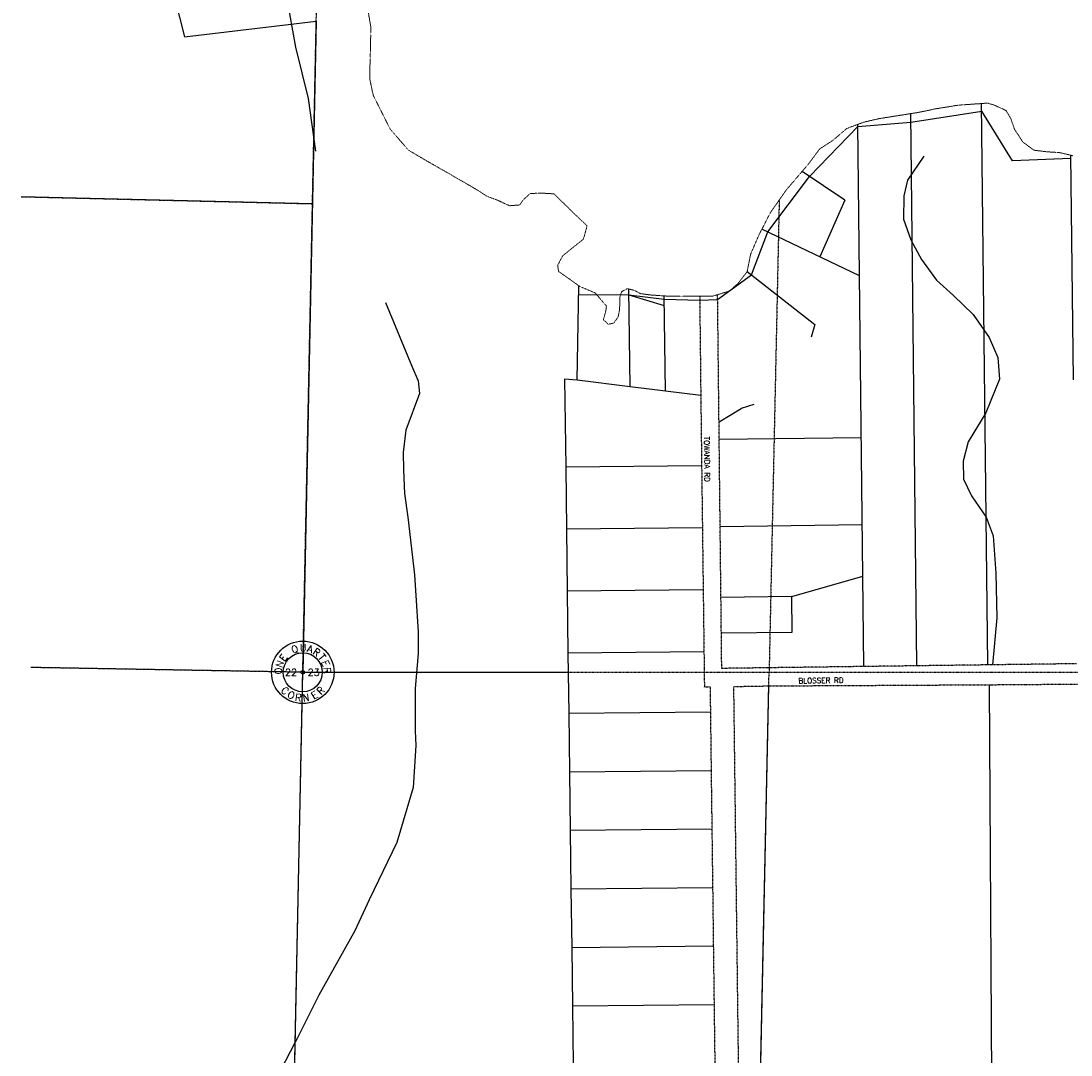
# Model space of a CAD drawing. Extents: x 382064 to 394843, y 99495 to 121971.
# Tile 24 of 36: x 382203 to 385162, y 112209 to 115124. Entities that reach past the tile are written whole.
import ezdxf
from ezdxf.enums import TextEntityAlignment as Align

# ---------------------------------------------------------------- set-up
doc = ezdxf.new("R2010")
doc.units = 0
doc.header["$LTSCALE"] = 0.005
doc.header["$MEASUREMENT"] = 0
for name, pattern in [('DGN Style 6', [74.75, 25, -12.5, 6.25, -12.5, 6, -12.5]), ('Erwl', [0.8, 0.175, -0.05, 0.35, -0.05, 0.175]), ('PHANTOM', [2.5, 1.25, -0.25, 0.25, -0.25, 0.25, -0.25])]:
    doc.linetypes.add(name, pattern=pattern)
for name, color, linetype in [('17N', 7, 'Continuous'), ('30F', 1, 'PHANTOM'), ('30Q', 1, 'PHANTOM'), ('30S', 1, 'PHANTOM'), ('Y', 2, 'Continuous')]:
    doc.layers.add(name, color=color, linetype=linetype)
for name, color, linetype, lineweight in [('E_RW_Existing', 1, 'Erwl', 25), ('E_RW_Property', 1, 'Continuous', 25), ('E_WTR', 4, 'DGN Style 6', 15)]:
    doc.layers.add(name, color=color, linetype=linetype, lineweight=lineweight)
doc.styles.add('R', font='ROMANS.shx', dxfattribs={"height": 35})
doc.styles.add('T', font='TXT.shx', dxfattribs={"height": 20})

# ---------------------------------------------------------------- blocks, each defined once
blk = doc.blocks.new('Q', base_point=(2908.2, 2882.1))
at = {"layer": 'Y'}
for radius in [88, 55, 5]:
    blk.add_circle((2908.2, 2882.1), radius, dxfattribs=at)
at = {"layer": 'Y', "style": 'T'}
for s, rotation, p in [('Q', 20, (2889, 2937.8)), ('E', 54, (2861.2, 2917.6)), ('A', 343, (2926.4, 2938.2)), ('R', 326, (2942, 2930.4)), ('T', 309, (2954.7, 2918.4)), ('N', 71, (2852.8, 2902.3)), ('E', 292, (2963.2, 2903.2)), ('O', 88, (2849.4, 2885.2)), ('R', 275, (2967, 2886.2)), ('R', 45.5308, (2965.6, 2823.3)), ('C', 317.5308, (2851.5, 2822.7)), ('O', 334.5308, (2871.3, 2808.7)), ('R', 351.5308, (2894.4, 2801.1)), ('N', 8.5308, (2918.7, 2800.6)), ('E', 28.5308, (2945.9, 2809.1))]:
    blk.add_text(s, height=20, rotation=rotation, dxfattribs=at).set_placement(p, align=Align.CENTER)
blk.add_text('U', height=20, dxfattribs=at).set_placement((2909.3, 2941), align=Align.CENTER)
for tag, p in [('N', (2908.2, 2912.9)), ('W', (2875.2, 2882.1)), ('E', (2939, 2882.1)), ('S', (2908.2, 2850.2))]:
    blk.add_attdef(tag, text='', height=20, dxfattribs=at).set_placement(p, align=Align.MIDDLE)

msp = doc.modelspace()

# ---------------------------------------------------------------- linework, layer by layer
at = {"layer": '30F', "linetype": 'PHANTOM'}
for p, q in [((382203.2, 114628.6), (383024.4, 114608.8)), ((384339.5, 114619.1), (384311, 113288.1)), ((384254.5, 110642.1), (384311, 113288.1))]:
    msp.add_line(p, q, dxfattribs=at)
at = {"layer": '30Q'}
msp.add_line((382997.1, 113288), (382230.7, 113301.5), dxfattribs=at)
at = {"layer": '30Q', "linetype": 'PHANTOM'}
msp.add_line((382997.1, 113288), (385983.7, 113287.8), dxfattribs=at)
at = {"layer": '30S'}
for p, q in [((382997.1, 113288), (383051.8, 115929.6)), ((382970.3, 111967.5), (382997.1, 113288))]:
    msp.add_line(p, q, dxfattribs=at)
at = {"layer": 'E_RW_Existing'}
for p, q in [((384169.9, 113994), (384165.9, 114352.6)), ((384177.6, 113298.9), (384169.9, 113994)), ((385177.5, 113312.1), (384927.5, 113308.8)), ((384577.5, 113304.2), (384177.6, 113298.9)), ((384727.5, 113306.2), (384577.5, 113304.2)), ((384927.5, 113308.8), (384727.5, 113306.2)), ((384310.6, 113249.6), (384931.5, 113252.9)), ((384243.5, 110699.5), (384211.7, 113247.9))]:
    msp.add_line(p, q, dxfattribs=at)
for points in [[(384115.4, 114348), (384118.5, 114068.2), (384120.9, 113870.2), (384123.1, 113695.2), (384125.3, 113520.2), (384127.5, 113345.2), (384128.7, 113246.5), (384128.7, 113246.5), (384145.7, 113246.8)], [(384931.5, 113252.9), (385195.3, 113254.9)], [(382952.5, 110689.2), (383117.5, 110690.7), (383282.5, 110692.3), (383447.5, 110693.8), (383612.5, 110695.4), (383777.5, 110696.9), (384177.4, 110700.6), (384175.4, 110865.6), (384173.4, 111030.6), (384171.3, 111195.6), (384169.3, 111360.6), (384167.2, 111525.6), (384165.2, 111690.6), (384163.1, 111855.6), (384161, 112020.5), (384159, 112185.5), (384156.9, 112350.5), (384154.8, 112515.5), (384152.8, 112680.4), (384150.7, 112845.4), (384148.6, 113010.4), (384146.6, 113175.4), (384145.7, 113246.8)], [(384211.7, 113247.9), (384310.6, 113249.6)]]:
    msp.add_lwpolyline(points, dxfattribs=at)
at = {"layer": 'E_RW_Property'}
for p, q in [((382481.6, 115796.7), (382663.5, 115079.4)), ((382663.5, 115079.4), (383035.1, 115123.8)), ((384927.5, 113308.8), (384909.9, 114891.2)), ((384727.5, 113306.2), (384710.2, 114862.8)), ((384577.5, 113304.2), (384560.6, 114832.2)), ((385168.6, 114112.1), (385161.5, 114745.3)), ((384524.5, 114619.2), (384404, 114699.7)), ((384524.5, 114619.2), (384453.5, 114459.2)), ((384261, 114408.3), (384307.2, 114529.5)), ((384565.3, 114405.5), (384290.8, 114537.4)), ((384166, 114339.2), (384261, 114408.3)), ((384249.1, 114417.6), (384440.3, 114268.1)), ((383770.4, 114111), (383775.3, 114377.4)), ((383916, 114352.3), (383774.8, 114350.9)), ((383919.6, 114093), (383915.8, 114368.3)), ((383916, 114352.3), (384015.8, 114322.3)), ((383916, 114352.3), (384015.6, 114339.4)), ((384018.7, 114080.4), (384015.5, 114348.9)), ((384015.6, 114339.4), (384115.5, 114336.8)), ((384440.3, 114268.1), (384429.8, 114232.2)), ((383770.4, 114111), (383734.8, 114114.1)), ((383734.8, 114114.1), (383737.9, 113866.6)), ((383919.6, 114093), (383770.4, 114111)), ((384018.7, 114080.4), (383919.6, 114093)), ((384118.5, 114068.2), (384018.7, 114080.4)), ((384169.9, 113994), (384232.3, 114031.1)), ((384268.1, 114043.2), (384232.3, 114031.1)), ((384570.4, 113949.2), (384170.4, 113943.9)), ((384120.9, 113870.2), (383737.9, 113866.6)), ((383737.9, 113866.6), (383740.1, 113691.6)), ((384123.1, 113695.2), (383740.1, 113691.6)), ((384173.1, 113698.9), (384573.1, 113704.2)), ((383740.1, 113691.6), (383742.2, 113516.6)), ((384375.3, 113501.5), (384574.7, 113559.2)), ((384125.3, 113520.2), (383742.2, 113516.6)), ((383742.2, 113516.6), (383744.4, 113341.6)), ((384375.3, 113501.5), (384175.3, 113498.9)), ((384376.4, 113401.5), (384375.3, 113501.5)), ((384176.4, 113398.9), (384376.4, 113401.5)), ((384127.5, 113345.2), (383744.4, 113341.6)), ((383744.4, 113341.6), (383746.5, 113171.6)), ((382997.1, 113288), (382230.7, 113301.5)), ((384931.5, 113252.9), (384938.9, 111963.9)), ((384282.7, 111965), (384310.6, 113249.6)), ((384146.6, 113175.4), (383746.5, 113171.6)), ((383746.5, 113171.6), (383748.6, 113006.6)), ((384148.6, 113010.4), (383748.6, 113006.6)), ((383748.6, 113006.6), (383750.7, 112841.7)), ((384150.7, 112845.4), (383750.7, 112841.7)), ((383750.7, 112841.7), (383752.7, 112676.7)), ((384152.8, 112680.4), (383752.7, 112676.7)), ((383752.7, 112676.7), (383754.8, 112511.7)), ((384154.8, 112515.5), (383754.8, 112511.7)), ((383754.8, 112511.7), (383756.9, 112346.7)), ((384156.9, 112350.5), (383756.9, 112346.7)), ((383756.9, 112346.7), (383758.9, 112181.8))]:
    msp.add_line(p, q, dxfattribs=at)
at = {"layer": 'E_RW_Property', "flags": 128}
for points in [[(382587.9, 115774.6), (382588.3, 115774.5), (382661.2, 115725.7), (382712.1, 115631.9), (382809.4, 115464.8), (382870.4, 115355.7), (382950.9, 115191.5), (382976.9, 115049.8), (383012.2, 114905.5), (383032.9, 114756.9)], [(385161.6, 114736.2), (384996.8, 114730), (384910.2, 114870)], [(384747.4, 114742.6), (384700.9, 114674.8), (384690.3, 114631.3), (384689.9, 114565.6), (384710.8, 114507.3), (384740.5, 114451.9), (384782.5, 114393), (384830.3, 114350.2), (384885.9, 114296.4), (384930.9, 114232.1), (384955.1, 114175), (384960.3, 114114), (384921.5, 114019.5), (384871.8, 113937.8), (384857.8, 113883.4), (384858.8, 113832.5), (384881, 113785.8), (384922.4, 113725.7), (384942.1, 113672.6), (384949.4, 113567.4), (384952.8, 113441.9), (384940.4, 113309)], [(383230.5, 114330.3), (383304.5, 114150.4), (383322.1, 114109.3), (383326.1, 114073.4), (383287.6, 113970.2), (383280.3, 113907.5), (383280.5, 113858.4), (383283.6, 113792.2), (383292.9, 113725.7), (383312.3, 113562.9), (383322.5, 113402.3), (383321.9, 113341.4), (383313.8, 113242.3), (383313.5, 113122.5), (383315.3, 113081.4), (383307.9, 112963.2), (383261.8, 112808), (383184.2, 112646.2), (383143.5, 112559.5), (383042.2, 112378.3), (382982.4, 112257.4), (382975.9, 112244.9)], [(384115.5, 114336.8), (384166, 114339.2)]]:
    msp.add_lwpolyline(points, dxfattribs=at)
at = {"layer": 'E_RW_Property'}
for points in [[(383035.1, 115123.8), (382997.1, 113288)], [(384560.6, 114826.9), (384710.5, 114838.2), (384910.2, 114870)], [(384307.2, 114529.5), (384424.7, 114685.9), (384560.6, 114826.9)], [(383024.4, 114608.8), (382203.2, 114628.6)], [(382970.3, 111967.5), (382997.1, 113288)], [(382997.1, 113288), (383745.1, 113288)]]:
    msp.add_lwpolyline(points, dxfattribs=at)
at = {"layer": 'E_RW_Property', "color": 2, "flags": 128}
msp.add_lwpolyline([(382975.9, 112244.9), (382865.2, 112031), (382783.6, 111887.5), (382696.8, 111713.6), (382609.5, 111579.9), (382437.7, 111357.6), (382342.6, 111246.7), (382274.7, 111182.8)], dxfattribs=at)
at = {"layer": 'E_WTR'}
for points in [[(383546.4, 114618.6), (383515.7, 114629.8), (383490.2, 114646.7), (383402, 114697.8), (383344.2, 114730.7), (383294.8, 114759.9), (383243.1, 114819.3), (383195.5, 114915), (383185.6, 114961.2), (383187, 115020.6), (383188.1, 115052.9), (383188.8, 115107.3), (383179.4, 115162), (383165.5, 115213.9), (383155.2, 115253.5), (383154.8, 115268.2)], [(385166.6, 114744.1), (385129.9, 114752.8), (385093.5, 114755.2), (385057.4, 114759.6), (385026.1, 114782.4), (385002.4, 114818.9), (384991.8, 114849.3), (384978.6, 114871.5), (384946.8, 114886.1), (384927.4, 114892.4), (384844.4, 114886.6), (384781.8, 114876.5), (384731.8, 114866.2), (384620.4, 114848.5), (384578.1, 114838.7), (384529.6, 114820.8), (384492, 114788.2), (384453.3, 114763), (384422.8, 114721.7), (384359.7, 114647.8), (384314.8, 114584), (384282.6, 114521.2), (384258.9, 114466.4), (384249, 114417.2), (384222.7, 114383.2), (384198.1, 114361.9), (384150.2, 114348), (384029.1, 114348), (383975.4, 114351.7)]]:
    msp.add_lwpolyline(points, dxfattribs=at)
at = {"layer": 'E_WTR', "flags": 128}
msp.add_lwpolyline([(383975.4, 114351.7), (383949.1, 114355.2), (383931, 114364.7), (383911.5, 114369.3), (383895.7, 114361.1), (383890.5, 114344.2), (383889.8, 114311), (383885.5, 114289.1), (383873.2, 114272.3), (383857.5, 114269.1), (383843.8, 114281.9), (383849.6, 114300.8), (383853.1, 114319.6), (383821.2, 114357.2), (383778.5, 114375.1), (383717.7, 114418.1), (383715.4, 114435.6), (383729.6, 114462.2), (383749.5, 114478.1), (383787.6, 114508.8), (383798.4, 114546.3), (383760.3, 114582.1), (383705.1, 114636.6), (383665.3, 114638.9), (383637.5, 114637.2), (383618.2, 114619.6), (383608.5, 114605.4), (383580.1, 114603.1), (383560.7, 114611.6), (383546.4, 114618.6)], dxfattribs=at)

# ---------------------------------------------------------------- block references
at = {"layer": 'Y'}
msp.add_blockref('Q', (382997.1, 113288), dxfattribs=at).add_auto_attribs({'E': '23', 'W': '22'})

# ---------------------------------------------------------------- texts
at = {"layer": '17N', "style": 'R'}
for s, rotation, p in [('TOWANDA RD', 270.5893, (384128, 113952.6)), ('BLOSSER RD', 0.7538, (384393.8, 113256.5))]:
    msp.add_text(s, height=15, rotation=rotation, dxfattribs=at).set_placement(p)

doc.saveas('drawing.dxf')
